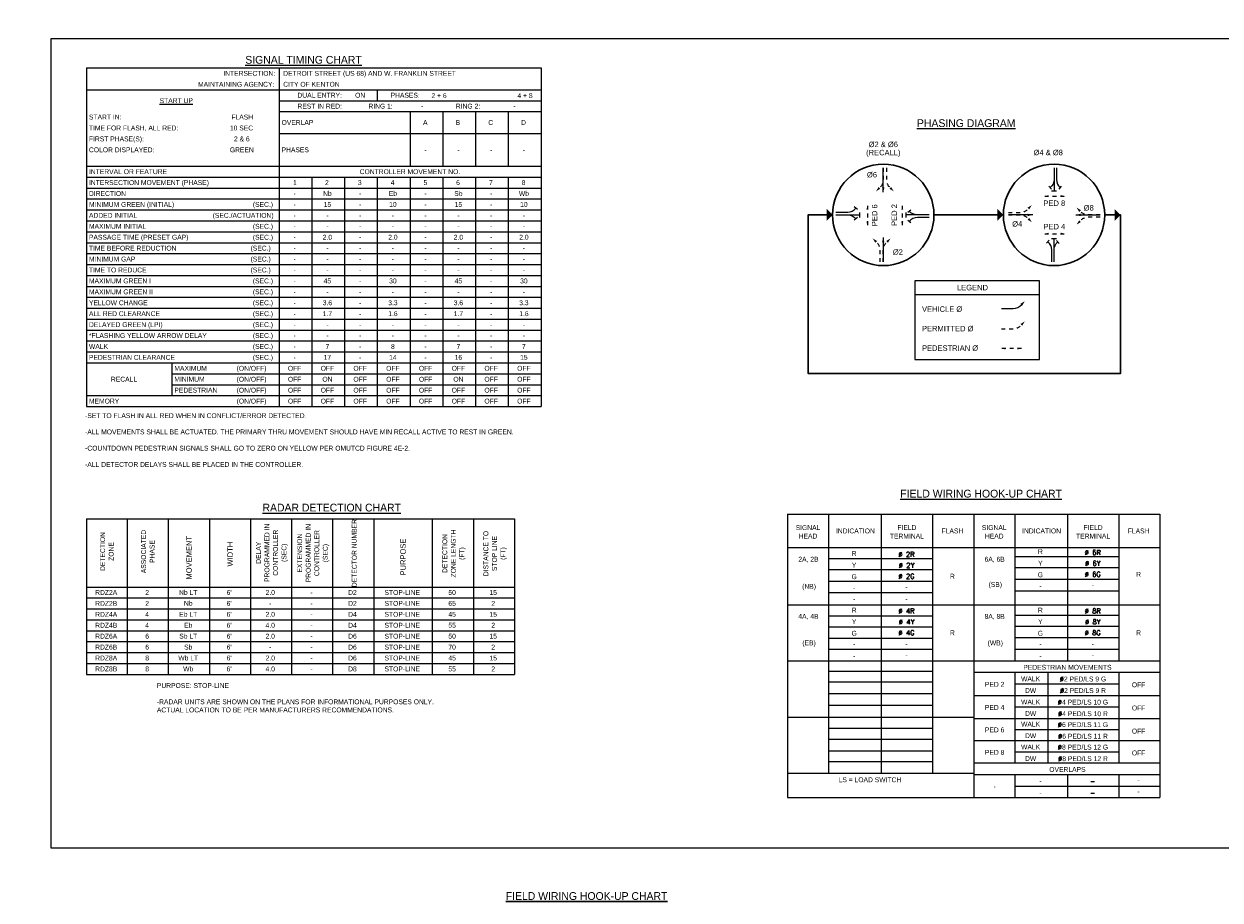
# Model space of a CAD drawing. Header units: feet. Extents: x -492 to 323056, y -284 to 581286.
# Tile 23 of 33: x 95 to 126, y -139 to -117. Entities that reach past the tile are written whole.
import ezdxf
from ezdxf.enums import TextEntityAlignment as Align

# ---------------------------------------------------------------- set-up
doc = ezdxf.new("R2010")
doc.units = ezdxf.units.FT
doc.header["$MEASUREMENT"] = 0
for name, pattern in [('DGN Style 1', [0.063228, 0.000105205, -0.063123]), ('DGN Style 2', [0.017105, 0.010263, -0.006842]), ('F', [0.15, 0.1, -0.05])]:
    doc.linetypes.add(name, pattern=pattern)
doc.layers.add('COLUMNS', color=6, linetype='Continuous', plot=False)
for name, color, linetype in [('SH_Data', 7, 'Continuous'), ('SH_Text', 9, 'Continuous'), ('TEXT-DED', 10, 'Continuous')]:
    doc.layers.add(name, color=color, linetype=linetype)
doc.styles.add('Font 31 Normal (0.14)', font='ISO_FONTRIGHT.shx', dxfattribs={"height": 0.2})
doc.styles.add('Slanted Normal (0.14) Font 31', font='ISO_FONTRIGHT.shx', dxfattribs={"height": 0.14})
doc.styles.add('Slanted-Normal', font='font31.shx', dxfattribs={"height": 0.14})
doc.styles.get("Standard").update_dxf_attribs({"font": 'font31.shx'})
doc.dimstyles.get("Standard").update_dxf_attribs({"dimtxt": 0.18, "dimasz": 0.18, "dimexe": 0.18, "dimexo": 0.0625, "dimgap": 0.09, "dimtad": 0, "dimtih": 1, "dimtoh": 1, "dimdec": 4, "dimzin": 0, "dimdsep": 46, "dimtxsty": 'Standard', "dimcen": 0.09, "dimadec": 0, "dimazin": 0, "dimtfac": 1, "dimtdec": 4, "dimtofl": 0, "dimtmove": 0, "dimatfit": 3, "dimfxl": 1, "dimtolj": 1, "dimtzin": 0, "dimarcsym": 0})

# ---------------------------------------------------------------- blocks, each defined once
blk = doc.blocks.new('*D1096')
at = {"layer": 'TEXT-DED', "color": 0, "lineweight": -2, "transparency": 16777216}
blk.add_arc((88.583, -118.52), 0.636, 191.2725, 258.7275, dxfattribs=at)
at = {"layer": 'TEXT-DED', "color": 0, "transparency": 16777216}
for points in [[(87.938, -118.647), (87.979, -118.643), (87.946, -118.52)], [(88.46, -119.124), (88.456, -119.165), (88.583, -119.157)]]:
    blk.add_solid(points, dxfattribs=at)
blk = doc.blocks.new('TERMF_5')
at = {"layer": 'SH_Data', "color": 1, "linetype": 'Continuous', "lineweight": 13}
blk.add_solid([(-0.156, 0.039), (0, 0), (-0.156, -0.039)], dxfattribs=at)
blk = doc.blocks.new('TERMF_6')
at = {"layer": 'SH_Data', "color": 1, "linetype": 'Continuous', "lineweight": 13}
blk.add_solid([(-0.156, 0.039), (0, 0), (-0.156, -0.039)], dxfattribs=at)
blk = doc.blocks.new('*U1073')
at = {"layer": 'SH_Data', "color": 2, "linetype": 'DGN Style 2', "lineweight": 13}
blk.add_line((0.375, 0), (-0.375, 0), dxfattribs=at)
at = {"layer": 'SH_Data', "color": 1, "linetype": 'Continuous', "lineweight": 13, "extrusion": (0, 0, -1), "xscale": 0.9754271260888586, "yscale": 0.9754271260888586, "zscale": 0.9754271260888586, "rotation": 9.12631102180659e-12}
blk.add_blockref('TERMF_6', (0.375, 0), dxfattribs=at)
at = {"layer": 'SH_Data', "color": 1, "linetype": 'Continuous', "lineweight": 13, "xscale": 0.9754271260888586, "yscale": 0.9754271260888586, "zscale": 0.9754271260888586, "rotation": 9.12631102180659e-12}
blk.add_blockref('TERMF_5', (0.375, 0), dxfattribs=at)
blk = doc.blocks.new('PED')
at = {"layer": 'SH_Data', "color": 2, "linetype": 'DGN Style 2', "lineweight": 13}
blk.add_blockref('*U1073', (0, 0), dxfattribs=at)
blk = doc.blocks.new('TERMF_2')
at = {"layer": 'SH_Data', "color": 1, "linetype": 'Continuous', "lineweight": 13}
blk.add_solid([(-0.156, 0.039), (0, 0), (-0.156, -0.039)], dxfattribs=at)
blk = doc.blocks.new('*U1068')
at = {"layer": 'SH_Data', "color": 2, "linetype": 'Continuous', "lineweight": 13}
blk.add_line((0.32, 0), (-0.32, 0), dxfattribs=at)
at = {"layer": 'SH_Data', "color": 1, "linetype": 'Continuous', "lineweight": 13, "xscale": 0.8222464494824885, "yscale": 0.8222464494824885, "zscale": 0.8222464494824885, "rotation": 9.126311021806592e-12}
blk.add_blockref('TERMF_2', (0.32, 0), dxfattribs=at)
blk = doc.blocks.new('*U1066')
at = {"layer": 'SH_Data', "color": 2, "linetype": 'Continuous', "lineweight": 13}
blk.add_line((0.001, 0.283), (0.067, 0.201), dxfattribs=at)
at = {"layer": 'SH_Data', "color": 2, "linetype": 'Continuous', "lineweight": 13, "flags": 128}
blk.add_lwpolyline([(-0.067, -0.283), (-0.067, 0.03, -0.227198), (0.034, 0.242)], format="xyb", dxfattribs=at)
blk = doc.blocks.new('STHRU')
at = {"layer": 'SH_Data', "color": 2, "linetype": 'Continuous', "lineweight": 13}
for p, q in [((0, 0), (0.731, 0)), ((0.731, -0.077), (0.731, 0.077))]:
    blk.add_line(p, q, dxfattribs=at)
blk = doc.blocks.new('TERMF')
at = {"layer": 'SH_Data', "color": 1, "linetype": 'Continuous', "lineweight": 13, "extrusion": (0, 0, -1)}
blk.add_solid([(0.156, 0.039), (0, 0), (0.156, -0.039)], dxfattribs=at)
blk = doc.blocks.new('*U1064')
at = {"layer": 'SH_Data', "color": 2, "linetype": 'Continuous', "lineweight": 13, "extrusion": (0, 0, -1), "flags": 128}
blk.add_lwpolyline([(-0.096, 0.308), (-0.096, -0.005, 0.227198), (0.006, -0.217)], format="xyb", dxfattribs=at)
at = {"layer": 'SH_Data', "color": 1, "linetype": 'Continuous', "lineweight": 13, "extrusion": (0, 0, -1), "xscale": 0.8222475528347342, "yscale": 0.8222475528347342, "zscale": 0.8222475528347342, "rotation": 314.9229827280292}
blk.add_blockref('TERMF', (0.096, -0.308), dxfattribs=at)
blk = doc.blocks.new('TERMF_4')
at = {"layer": 'SH_Data', "color": 1, "linetype": 'Continuous', "lineweight": 13, "extrusion": (0, 0, -1)}
blk.add_solid([(0.156, 0.039), (0, 0), (0.156, -0.039)], dxfattribs=at)
blk = doc.blocks.new('PERMISSIVE ARROW')
at = {"layer": 'SH_Data', "color": 2, "linetype": 'F', "lineweight": 13, "flags": 128}
blk.add_lwpolyline([(0, 0), (0.306, 0, 0.227198), (0.512, 0.099)], format="xyb", dxfattribs=at)
at = {"layer": 'SH_Data', "color": 1, "linetype": 'Continuous', "lineweight": 13, "xscale": 0.8014446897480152, "yscale": 0.8014446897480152, "zscale": 0.8014446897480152, "rotation": 44.92298272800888}
blk.add_blockref('TERMF_4', (0.601, 0.187), dxfattribs=at)

msp = doc.modelspace()

# ---------------------------------------------------------------- linework, layer by layer
at = {"layer": 'COLUMNS', "color": 3}
msp.add_lwpolyline([(95.53658, -138.06895), (95.53658, -117.31895), (125.91158, -117.31895), (125.91158, -138.06895)], close=True, dxfattribs=at)
at = {"layer": 'SH_Data', "color": 3}
for p, q in [((96.43837, -118.06899), (108.09956, -118.06899)), ((96.43837, -118.06899), (96.43837, -126.74899)), ((101.37955, -118.06899), (101.37955, -126.74899)), ((108.09956, -118.06899), (108.09956, -126.74899)), ((96.43837, -118.62899), (108.09956, -118.62899)), ((103.89955, -118.62899), (103.89955, -118.90899)), ((101.37955, -118.90899), (108.09956, -118.90899)), ((101.37955, -119.18899), (108.09956, -119.18899)), ((104.73955, -119.18899), (104.73955, -120.58899)), ((105.57955, -119.18899), (105.57955, -120.58899)), ((106.41956, -119.18899), (106.41956, -120.58899)), ((107.25956, -119.18899), (107.25956, -120.58899)), ((101.37955, -119.74899), (108.09956, -119.74899)), ((96.43837, -120.58899), (108.09956, -120.58899)), ((96.43837, -120.86899), (108.09956, -120.86899)), ((96.43837, -126.74899), (108.09956, -126.74899)), ((96.43837, -129.62925), (107.41956, -129.62925)), ((96.43837, -129.62925), (96.43837, -133.61514)), ((97.48837, -129.62925), (97.48837, -133.61514)), ((98.53837, -129.62925), (98.53837, -133.61514)), ((99.59249, -129.62925), (99.59249, -133.61514)), ((100.64661, -129.62925), (100.64661, -133.61514)), ((101.70073, -129.62925), (101.70073, -133.61514)), ((102.75485, -129.62925), (102.75485, -133.61514)), ((103.80896, -129.62925), (103.80896, -133.61514)), ((105.31132, -129.62925), (105.31132, -133.61514)), ((106.36544, -129.62925), (106.36544, -133.61514)), ((107.41956, -129.62925), (107.41956, -133.61514)), ((114.42105, -129.5096), (119.19752, -129.5096)), ((119.19752, -129.5096), (119.19752, -136.77313)), ((119.19752, -129.5096), (123.974, -129.5096)), ((123.974, -129.5096), (123.974, -136.77313)), ((114.42105, -130.36607), (119.19752, -130.36607)), ((119.19752, -130.36607), (123.974, -130.36607)), ((96.43837, -131.37514), (107.41956, -131.37514)), ((114.42105, -131.83195), (119.19752, -131.83195)), ((119.19752, -131.83195), (123.974, -131.83195)), ((114.42105, -133.26489), (119.19752, -133.26489)), ((119.19752, -133.26489), (123.974, -133.26489)), ((96.43837, -133.61514), (107.41956, -133.61514)), ((119.19752, -133.56136), (123.974, -133.56136)), ((119.19752, -134.1543), (123.974, -134.1543)), ((114.42105, -134.71431), (119.19752, -134.71431)), ((119.19752, -134.74725), (123.974, -134.74725)), ((119.19752, -135.30725), (123.974, -135.30725)), ((119.19752, -135.88372), (123.974, -135.88372)), ((119.19752, -135.88372), (123.974, -135.88372)), ((119.19752, -136.18019), (123.974, -136.18019)), ((114.42105, -136.77313), (123.974, -136.77313))]:
    msp.add_line(p, q, dxfattribs=at)
at = {"layer": 'SH_Data', "color": 9, "linetype": 'Continuous', "lineweight": 30}
msp.add_line((119.9592, -121.83698), (118.17908, -121.83698), dxfattribs=at)
at = {"layer": 'SH_Data'}
msp.add_line((117.6877, -123.87489), (120.88965, -123.87489), dxfattribs=at)
at = {"layer": 'SH_Data', "color": 9, "lineweight": 30, "flags": 128}
msp.add_lwpolyline([(122.5584, -121.83705), (122.96452, -121.83705), (122.96452, -125.8983), (114.95142, -125.8983), (114.95142, -121.83688), (115.57988, -121.83698)], dxfattribs=at)
at = {"layer": 'SH_Data', "flags": 128}
msp.add_lwpolyline([(120.88965, -123.52489), (117.6877, -123.52489), (117.6877, -125.54549), (120.88965, -125.54549), (120.88965, -123.52489)], close=True, dxfattribs=at)
at = {"layer": 'SH_Data', "color": 254, "linetype": 'Continuous', "lineweight": 30}
for centre in [(116.87948, -121.83698), (121.2588, -121.83698)]:
    msp.add_circle(centre, 1.2996, dxfattribs=at)
at = {"layer": 'SH_Data', "extrusion": (0, 0, -1)}
for points in [[(-115.57988, -121.83698), (-115.42838, -121.68535), (-115.42825, -121.98848)], [(-119.9592, -121.83698), (-119.80769, -121.68535), (-119.80757, -121.98848)], [(-122.96452, -121.83705), (-122.81302, -121.68542), (-122.81289, -121.98855)]]:
    msp.add_solid(points, dxfattribs=at)
at = {"layer": 'TEXT-DED'}
for p, q in [((102.21955, -120.86899), (102.21955, -126.74899)), ((103.05955, -120.86899), (103.05955, -126.74899)), ((103.89955, -120.86899), (103.89955, -126.74899)), ((104.73955, -120.86899), (104.73955, -126.74899)), ((105.57955, -120.86899), (105.57955, -126.74899)), ((106.41956, -120.86899), (106.41956, -126.74899)), ((107.25956, -120.86899), (107.25956, -126.74899)), ((96.43837, -121.14899), (108.09956, -121.14899)), ((96.43837, -121.42899), (108.09956, -121.42899)), ((96.43837, -121.70899), (108.09956, -121.70899)), ((96.43837, -121.98899), (108.09956, -121.98899)), ((96.43837, -122.26899), (108.09956, -122.26899)), ((96.43837, -122.54899), (108.09956, -122.54899)), ((96.43837, -122.82899), (108.09956, -122.82899)), ((96.43837, -123.10899), (108.09956, -123.10899)), ((96.43837, -123.38899), (108.09956, -123.38899)), ((96.43837, -123.66899), (108.09956, -123.66899)), ((96.43837, -123.94899), (108.09956, -123.94899)), ((96.43837, -124.22899), (108.09956, -124.22899)), ((96.43837, -124.50899), (108.09956, -124.50899)), ((96.43837, -124.78899), (108.09956, -124.78899)), ((96.43837, -125.06899), (108.09956, -125.06899)), ((96.43837, -125.34899), (108.09956, -125.34899)), ((96.43837, -125.62899), (108.09956, -125.62899)), ((98.62896, -125.62899), (98.62896, -126.46899)), ((98.62896, -125.90899), (108.09956, -125.90899)), ((98.62896, -126.18899), (108.09956, -126.18899)), ((96.43837, -126.46899), (108.09956, -126.46899)), ((115.47517, -129.5096), (115.47517, -136.14725)), ((116.82576, -129.5096), (116.82576, -136.14725)), ((118.1434, -129.5096), (118.1434, -136.14725)), ((120.25164, -129.5096), (120.25164, -133.26489)), ((121.60223, -129.5096), (121.60223, -133.26489)), ((122.91988, -129.5096), (122.91988, -133.26489)), ((115.47517, -130.64607), (118.1434, -130.64607)), ((120.25164, -130.59666), (122.91988, -130.59666)), ((115.47517, -130.92607), (118.1434, -130.92607)), ((120.25164, -130.87666), (122.91988, -130.87666)), ((115.47517, -131.22254), (118.1434, -131.22254)), ((120.25164, -131.17313), (122.91988, -131.17313)), ((115.47517, -131.51901), (118.1434, -131.51901)), ((120.25164, -131.4696), (122.91988, -131.4696)), ((96.43837, -131.65514), (107.41956, -131.65514)), ((96.43837, -131.93514), (107.41956, -131.93514)), ((96.43837, -132.21514), (107.41956, -132.21514)), ((115.47517, -132.11195), (118.1434, -132.11195)), ((120.25164, -132.09548), (122.91988, -132.09548)), ((96.43837, -132.49514), (107.41956, -132.49514)), ((115.47517, -132.39195), (118.1434, -132.39195)), ((120.25164, -132.37548), (122.91988, -132.37548)), ((96.43837, -132.77514), (107.41956, -132.77514)), ((115.47517, -132.68842), (118.1434, -132.68842)), ((120.25164, -132.67195), (122.91988, -132.67195)), ((96.43837, -133.05514), (107.41956, -133.05514)), ((115.47517, -132.96842), (118.1434, -132.96842)), ((120.25164, -132.96842), (122.91988, -132.96842)), ((96.43837, -133.33514), (107.41956, -133.33514)), ((115.47517, -133.52842), (118.1434, -133.52842)), ((120.25164, -133.56136), (120.25164, -135.88372)), ((121.10223, -133.56136), (121.10223, -135.88372)), ((122.91988, -133.56136), (122.91988, -135.90019)), ((115.47517, -133.80842), (118.1434, -133.80842)), ((120.25164, -133.85783), (122.91988, -133.85783)), ((115.47517, -134.10489), (118.1434, -134.10489)), ((115.47517, -134.40136), (118.1434, -134.40136)), ((120.25164, -134.45078), (122.91988, -134.45078)), ((115.47517, -134.99431), (118.1434, -134.99431)), ((115.47517, -135.27431), (118.1434, -135.27431)), ((120.25164, -135.02725), (122.91988, -135.02725)), ((115.47517, -135.57078), (118.1434, -135.57078)), ((120.25164, -135.60372), (122.91988, -135.60372)), ((115.47517, -135.85078), (118.1434, -135.85078)), ((114.42105, -136.14725), (119.19752, -136.14725)), ((120.25164, -136.18019), (120.25164, -136.77313)), ((121.60223, -136.18019), (121.60223, -136.77313)), ((122.91988, -136.18019), (122.91988, -136.77313)), ((120.25164, -136.47666), (123.974, -136.47666))]:
    msp.add_line(p, q, dxfattribs=at)
at = {"layer": 'TEXT-DED', "color": 3}
msp.add_line((114.42105, -129.5096), (114.42105, -136.77313), dxfattribs=at)

# ---------------------------------------------------------------- block references
at = {"layer": 'SH_Data', "color": 2, "lineweight": 13, "xscale": -1}
for p, rotation in [((116.87948, -120.63179), 90), ((120.08808, -121.83698), 180), ((116.87698, -123.04218), 270)]:
    msp.add_blockref('PERMISSIVE ARROW', p, dxfattribs=dict(at, rotation=rotation))
at = {"layer": 'SH_Data', "color": 1, "linetype": 'Continuous', "lineweight": 13, "xscale": 0.9747, "yscale": 0.9747, "zscale": 0.9747}
for p, rotation in [((116.87944, -120.94324), 269.9999999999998), ((116.87701, -122.73072), 89.9999999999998)]:
    msp.add_blockref('*U1068', p, dxfattribs=dict(at, rotation=rotation))
at = {"layer": 'SH_Data', "color": 2, "lineweight": 13}
for p, rotation in [((116.95916, -120.63179), 270), ((122.43812, -121.89911), 180), ((116.7973, -123.04218), 90)]:
    msp.add_blockref('PERMISSIVE ARROW', p, dxfattribs=dict(at, rotation=rotation))
at = {"layer": 'SH_Data', "color": 2, "linetype": 'Continuous', "lineweight": 13}
for name, p, xscale, yscale, zscale, rotation in [('*U1066', (121.19329, -120.90228), 0.9747, 0.9747, 0.9747, 180.0000000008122), ('STHRU', (118.0588, -121.83698), 0.8216335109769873, 0.8216335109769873, 0.8216335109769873, 180), ('*U1066', (115.93956, -121.90248), 0.9747, 0.9747, 0.9747, 270.0000000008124), ('*U1066', (121.32436, -122.76627), 0.9747000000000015, 0.9747000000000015, 0.9747000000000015, 359.9870676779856)]:
    msp.add_blockref(name, p, dxfattribs=dict(at, xscale=xscale, yscale=yscale, zscale=zscale, rotation=rotation))
at = {"layer": 'SH_Data', "color": 2, "linetype": 'Continuous', "lineweight": 13, "extrusion": (0, 0, -1)}
for name, p, xscale, yscale, zscale, rotation in [('STHRU', (-121.2588, -120.62635), 0.8216335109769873, 0.8216335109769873, 0.8216335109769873, 270.0000000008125), ('*U1066', (-121.38617, -120.90228), 0.9747, 0.9747, 0.9747, 180.0000000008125), ('*U1066', (-115.93942, -121.69797), 0.9747, 0.9747, 0.9747, 90.00000000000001), ('STHRU', (-115.66885, -121.83698), 0.8216335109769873, 0.8216335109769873, 0.8216335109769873, 180.0000000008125), ('*U1066', (-117.78288, -121.77148), -0.9747, 0.9747, 0.9747, 270), ('*U1066', (-117.78288, -121.96987), 0.9747, 0.9747, 0.9747, 270), ('*U1066', (-121.1346, -122.76106), 0.9747000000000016, 0.9747000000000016, 0.9747000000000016, 359.9870676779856), ('STHRU', (-121.2588, -123.04218), 0.8216335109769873, 0.8216335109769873, 0.8216335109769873, 90.00000000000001), ('*U1064', (-120.20871, -124.14395), 0.9747000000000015, 0.9747000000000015, 0.9747000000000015, 269.9870676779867)]:
    msp.add_blockref(name, p, dxfattribs=dict(at, xscale=xscale, yscale=yscale, zscale=zscale, rotation=rotation))
at = {"layer": 'SH_Data', "color": 2, "linetype": 'DGN Style 2', "lineweight": 13, "xscale": 0.6846945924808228, "yscale": 0.6846945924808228, "zscale": 0.6846945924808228}
for p, rotation in [((121.27799, -121.35514), 180), ((116.47223, -121.85791), 89.99999999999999), ((117.36688, -121.85791), 89.99999999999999), ((121.27799, -122.31883), 180)]:
    msp.add_blockref('PED', p, dxfattribs=dict(at, rotation=rotation))
at = {"layer": 'SH_Data', "color": 2, "lineweight": 13}
for p in [(120.08808, -121.77176), (119.90841, -124.75445)]:
    msp.add_blockref('PERMISSIVE ARROW', p, dxfattribs=at)
at = {"layer": 'SH_Data', "color": 1, "linetype": 'Continuous', "lineweight": 13, "xscale": 0.9747, "yscale": 0.9747, "zscale": 0.9747}
msp.add_blockref('*U1068', (120.39954, -121.83702), dxfattribs=at)
at = {"layer": 'SH_Data', "color": 1, "linetype": 'Continuous', "lineweight": 13, "extrusion": (0, 0, -1), "xscale": 0.9747, "yscale": 0.9747, "zscale": 0.9747}
msp.add_blockref('*U1068', (-122.12666, -121.83702), dxfattribs=at)
at = {"layer": 'SH_Data', "color": 2, "lineweight": 13, "xscale": -1}
msp.add_blockref('PERMISSIVE ARROW', (122.43812, -121.83698), dxfattribs=at)
at = {"layer": 'SH_Data', "color": 2, "linetype": 'DGN Style 2', "lineweight": 13, "xscale": 0.6846945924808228, "yscale": 0.6846945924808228, "zscale": 0.6846945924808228}
msp.add_blockref('PED', (120.16506, -125.26031), dxfattribs=at)

# ---------------------------------------------------------------- texts
at = {"layer": 'SH_Text', "linetype": 'Continuous', "lineweight": 13, "style": 'Slanted Normal (0.14) Font 31'}
msp.add_text('Ø4 & Ø8', height=0.14, dxfattribs=at).set_placement((121.10937, -120.23738), align=Align.MIDDLE_CENTER)
for s, p in [('Ø6', (116.46037, -120.7368)), ('Ø8', (122.01989, -121.58534)), ('Ø4', (120.18586, -121.99653)), ('Ø2', (117.12413, -122.71854))]:
    msp.add_text(s, height=0.14, dxfattribs=at).set_placement(p, align=Align.TOP_LEFT)
at = {"layer": 'SH_Text', "linetype": 'DGN Style 1', "lineweight": 13, "style": 'Slanted Normal (0.14) Font 31'}
for s, p in [('PED 8', (120.9872, -121.46711)), ('PED 4', (120.9872, -122.06686))]:
    msp.add_text(s, height=0.14, dxfattribs=at).set_placement(p, align=Align.TOP_LEFT)
for s, p in [('PED 6', (116.65695, -121.84612)), ('PED 2', (117.1603, -121.83987))]:
    msp.add_text(s, height=0.14, rotation=90, dxfattribs=at).set_placement(p, align=Align.MIDDLE_CENTER)
at = {"layer": 'SH_Text', "lineweight": 30}
for s, height, style, p in [('LEGEND', 0.14, 'Font 31 Normal (0.14)', (119.16713, -123.69989)), ('%%UFIELD WIRING HOOK-UP CHART', 0.2, 'Slanted Normal (0.14) Font 31', (109.26871, -139.29607))]:
    msp.add_text(s, height=height, dxfattribs=dict(at, style=style)).set_placement(p, align=Align.MIDDLE_CENTER)
at = {"layer": 'SH_Text', "style": 'Font 31 Normal (0.14)'}
for s, p in [('VEHICLE Ø', (117.8722, -124.18145)), ('PERMITTED Ø', (117.8722, -124.68145)), ('PEDESTRIAN Ø', (117.8722, -125.18145))]:
    msp.add_text(s, height=0.14, dxfattribs=at).set_placement(p, align=Align.TOP_LEFT)
at = {"layer": 'SH_Text', "linetype": 'Continuous', "lineweight": 13, "insert": (116.87948, -120.15572), "char_height": 0.14, "attachment_point": 5, "line_spacing_factor": 0.9, "style": 'Slanted Normal (0.14) Font 31'}
msp.add_mtext('Ø2 & Ø6\\P(RECALL)', dxfattribs=at)
at = {"layer": 'TEXT-DED', "style": 'Slanted-Normal'}
for s, p in [('%%USIGNAL TIMING CHART', (100.51468, -117.76207)), ('%%UPHASING DIAGRAM', (117.74331, -119.38508)), ('%%URADAR DETECTION CHART', (100.9559, -129.23925))]:
    msp.add_text(s, height=0.2, dxfattribs=at).set_placement(p, align=Align.TOP_LEFT)
for s, p in [('MAINTAINING AGENCY:', (101.2592, -118.48899)), ('INTERSECTION:', (101.28214, -118.20899)), ('DUAL ENTRY: ', (103.04136, -118.76899)), ('REST IN RED: ', (103.04144, -119.04899)), ('(SEC.)', (101.22586, -121.56899)), ('(SEC./ACTUATION)', (101.24056, -121.84899)), ('(SEC.)', (101.22586, -122.12899)), ('(SEC.)', (101.22586, -122.40899)), ('(SEC.)', (101.16764, -122.68899)), ('(SEC.)', (101.16764, -122.96899)), ('(SEC.)', (101.16764, -123.24899)), ('(SEC.)', (101.22586, -123.52899)), ('(SEC.)', (101.22586, -123.80899)), ('(SEC.)', (101.22586, -124.08899)), ('(SEC.)', (101.22586, -124.36899)), ('(SEC.)', (101.22586, -124.64899)), ('(SEC.)', (101.22586, -124.92899)), ('(SEC.)', (101.22586, -125.20899)), ('(SEC.)', (101.22586, -125.48899)), ('(ON/OFF)', (101.05871, -125.76899)), ('(ON/OFF)', (101.05871, -126.04899)), ('(ON/OFF)', (101.05871, -126.32899)), ('(ON/OFF)', (101.05871, -126.60899))]:
    msp.add_text(s, height=0.125, dxfattribs=at).set_placement(p, align=Align.MIDDLE_RIGHT)
for s, p in [('CITY OF KENTON', (101.48607, -118.48899)), ('DETROIT STREET (US 68) AND W. FRANKLIN STREET', (101.48607, -118.20899)), ('RING 1:', (103.67294, -119.04899)), ('RING 2:', (105.91496, -119.04899)), ('START IN: ', (96.50425, -119.32899)), ('TIME FOR FLASH, ALL RED:   ', (96.50425, -119.60899)), ('OVERLAP', (101.44543, -119.46899)), ('FIRST PHASE(S):', (96.50425, -119.88899)), ('COLOR DISPLAYED:', (96.50425, -120.16899)), ('PHASES', (101.44543, -120.16899)), ('INTERVAL OR FEATURE', (96.50425, -120.72899)), ('INTERSECTION MOVEMENT (PHASE)', (96.50425, -121.00899)), ('DIRECTION', (96.50425, -121.28899)), ('MINIMUM GREEN (INITIAL) ', (96.50425, -121.56899)), ('ADDED INITIAL', (96.50425, -121.84899)), ('MAXIMUM INITIAL', (96.50425, -122.12899)), ('PASSAGE TIME (PRESET GAP)', (96.50425, -122.40899)), ('TIME BEFORE REDUCTION', (96.50425, -122.68899)), ('MINIMUM GAP', (96.50425, -122.96899)), ('TIME TO REDUCE', (96.50425, -123.24899)), ('MAXIMUM GREEN I', (96.50425, -123.52899)), ('MAXIMUM GREEN II', (96.50425, -123.80899)), ('YELLOW CHANGE', (96.50425, -124.08899)), ('ALL RED CLEARANCE', (96.50425, -124.36899)), ('*FLASHING YELLOW ARROW DELAY', (96.50425, -124.92899)), ('DELAYED GREEN (LPI)', (96.50425, -124.64899)), ('WALK', (96.50425, -125.20899)), ('PEDESTRIAN CLEARANCE', (96.50425, -125.48899)), ('MAXIMUM', (98.69484, -125.76899)), ('MINIMUM', (98.69484, -126.04899)), ('PEDESTRIAN', (98.69484, -126.32899)), ('MEMORY    ', (96.50425, -126.60899))]:
    msp.add_text(s, height=0.125, dxfattribs=at).set_placement(p, align=Align.MIDDLE_LEFT)
for s, height, p in [('ON', 0.125, (103.46071, -118.76899)), ('PHASES:', 0.125, (104.61593, -118.76899)), ('2 + 6', 0.125, (105.48454, -118.77958)), ('4 + 8', 0.125, (107.68973, -118.77958)), ('%%uSTART UP%%U', 0.125, (98.74423, -118.90899)), ('FLASH', 0.125, (100.43646, -119.32899)), ('-', 0.125, (105.05216, -119.04899)), ('-', 0.125, (107.41698, -119.04899)), ('10 SEC', 0.125, (100.41706, -119.60899)), ('A', 0.125, (105.13143, -119.46899)), ('B', 0.125, (105.96802, -119.46899)), ('C', 0.125, (106.8101, -119.46899)), ('D', 0.125, (107.6501, -119.46899)), ('2 & 6', 0.125, (100.42506, -119.88899)), ('GREEN', 0.125, (100.42506, -120.16899)), ('-', 0.125, (105.14071, -120.16899)), ('-', 0.125, (105.98071, -120.16899)), ('-', 0.125, (106.82071, -120.16899)), ('-', 0.125, (107.66071, -120.16899)), ('CONTROLLER MOVEMENT NO.', 0.125, (104.73791, -120.72899)), ('1', 0.125, (101.78792, -121.00899)), ('2', 0.125, (102.60823, -121.00899)), ('3', 0.125, (103.45037, -121.00899)), ('4', 0.125, (104.29271, -121.00899)), ('5', 0.125, (105.13479, -121.00899)), ('6', 0.125, (105.97017, -121.00899)), ('7', 0.125, (106.81523, -121.00899)), ('8', 0.125, (107.65334, -121.00899)), ('-', 0.125, (101.78071, -121.28899)), ('Nb', 0.125, (102.62071, -121.28899)), ('-', 0.125, (103.46071, -121.28899)), ('Eb', 0.125, (104.30071, -121.28899)), ('-', 0.125, (105.14071, -121.28899)), ('Sb', 0.125, (105.98071, -121.28899)), ('-', 0.125, (106.82071, -121.28899)), ('Wb', 0.125, (107.66071, -121.28899)), ('-', 0.125, (101.78071, -121.56899)), ('15', 0.125, (102.62071, -121.56899)), ('-', 0.125, (103.46071, -121.56899)), ('10', 0.125, (104.30071, -121.56899)), ('-', 0.125, (105.14071, -121.56899)), ('15', 0.125, (105.98071, -121.56899)), ('-', 0.125, (106.82071, -121.56899)), ('10', 0.125, (107.66071, -121.56899)), ('-', 0.125, (101.78071, -121.84899)), ('-', 0.125, (102.62071, -121.84899)), ('-', 0.125, (103.46071, -121.84899)), ('-', 0.125, (104.30071, -121.84899)), ('-', 0.125, (105.14071, -121.84899)), ('-', 0.125, (105.98071, -121.84899)), ('-', 0.125, (106.82071, -121.84899)), ('-', 0.125, (107.66071, -121.84899)), ('-', 0.125, (101.78071, -122.12899)), ('-', 0.125, (101.78071, -122.40899)), ('2.0', 0.125, (102.62071, -122.40899)), ('-', 0.125, (102.62071, -122.12899)), ('-', 0.125, (103.46071, -122.12899)), ('-', 0.125, (103.46071, -122.40899)), ('2.0', 0.125, (104.30071, -122.40899)), ('-', 0.125, (104.30071, -122.12899)), ('-', 0.125, (105.14071, -122.12899)), ('-', 0.125, (105.14071, -122.40899)), ('2.0', 0.125, (105.98071, -122.40899)), ('-', 0.125, (105.98071, -122.12899)), ('-', 0.125, (106.82071, -122.12899)), ('-', 0.125, (106.82071, -122.40899)), ('2.0', 0.125, (107.66071, -122.40899)), ('-', 0.125, (107.66071, -122.12899)), ('-', 0.125, (101.78071, -122.68899)), ('-', 0.125, (102.62071, -122.68899)), ('-', 0.125, (103.46071, -122.68899)), ('-', 0.125, (104.30071, -122.68899)), ('-', 0.125, (105.14071, -122.68899)), ('-', 0.125, (105.98071, -122.68899)), ('-', 0.125, (106.82071, -122.68899)), ('-', 0.125, (107.66071, -122.68899)), ('-', 0.125, (101.78071, -122.96899)), ('-', 0.125, (102.62071, -122.96899)), ('-', 0.125, (103.46071, -122.96899)), ('-', 0.125, (104.30071, -122.96899)), ('-', 0.125, (105.14071, -122.96899)), ('-', 0.125, (105.98071, -122.96899)), ('-', 0.125, (106.82071, -122.96899)), ('-', 0.125, (107.66071, -122.96899)), ('-', 0.125, (101.78071, -123.24899)), ('-', 0.125, (102.62071, -123.24899)), ('-', 0.125, (103.46071, -123.24899)), ('-', 0.125, (104.30071, -123.24899)), ('-', 0.125, (105.14071, -123.24899)), ('-', 0.125, (105.98071, -123.24899)), ('-', 0.125, (106.82071, -123.24899)), ('-', 0.125, (107.66071, -123.24899)), ('-', 0.125, (101.78071, -123.52899)), ('45', 0.125, (102.62071, -123.52899)), ('-', 0.125, (103.46071, -123.52899)), ('30', 0.125, (104.30071, -123.52899)), ('-', 0.125, (105.14071, -123.52899)), ('45', 0.125, (105.98071, -123.52899)), ('-', 0.125, (106.82071, -123.52899)), ('30', 0.125, (107.66071, -123.52899)), ('-', 0.125, (101.78071, -123.80899)), ('-', 0.125, (102.62071, -123.80899)), ('-', 0.125, (103.46071, -123.80899)), ('-', 0.125, (104.30071, -123.80899)), ('-', 0.125, (105.14071, -123.80899)), ('-', 0.125, (105.98071, -123.80899)), ('-', 0.125, (106.82071, -123.80899)), ('-', 0.125, (107.66071, -123.80899)), ('-', 0.125, (101.78071, -124.08899)), ('3.6', 0.125, (102.62071, -124.08899)), ('-', 0.125, (103.46071, -124.08899)), ('3.3', 0.125, (104.30071, -124.08899)), ('-', 0.125, (105.14071, -124.08899)), ('3.6', 0.125, (105.98071, -124.08899)), ('-', 0.125, (106.82071, -124.08899)), ('3.3', 0.125, (107.66071, -124.08899)), ('-', 0.125, (101.78071, -124.36899)), ('1.7', 0.125, (102.62071, -124.36899)), ('-', 0.125, (103.46071, -124.36899)), ('1.6', 0.125, (104.30071, -124.36899)), ('-', 0.125, (105.14071, -124.36899)), ('1.7', 0.125, (105.98071, -124.36899)), ('-', 0.125, (106.82071, -124.36899)), ('1.6', 0.125, (107.66071, -124.36899)), ('-', 0.125, (101.78071, -124.64899)), ('-', 0.125, (102.62071, -124.64899)), ('-', 0.125, (103.46071, -124.64899)), ('-', 0.125, (104.30071, -124.64899)), ('-', 0.125, (105.14071, -124.64899)), ('-', 0.125, (105.98071, -124.64899)), ('-', 0.125, (106.82071, -124.64899)), ('-', 0.125, (107.66071, -124.64899)), ('-', 0.125, (101.78071, -124.92899)), ('7', 0.125, (102.62071, -125.20899)), ('-', 0.125, (102.62071, -124.92899)), ('-', 0.125, (103.46071, -124.92899)), ('8', 0.125, (104.30071, -125.20899)), ('-', 0.125, (104.30071, -124.92899)), ('-', 0.125, (105.14071, -124.92899)), ('7', 0.125, (105.98071, -125.20899)), ('-', 0.125, (105.98071, -124.92899)), ('-', 0.125, (106.82071, -124.92899)), ('7', 0.125, (107.66071, -125.20899)), ('-', 0.125, (107.66071, -124.92899)), ('-', 0.125, (101.78071, -125.20899)), ('17', 0.125, (102.62071, -125.48899)), ('-', 0.125, (103.46071, -125.20899)), ('14', 0.125, (104.30071, -125.48899)), ('-', 0.125, (105.14071, -125.20899)), ('16', 0.125, (105.98071, -125.48899)), ('-', 0.125, (106.82071, -125.20899)), ('15', 0.125, (107.66071, -125.48899)), ('OFF', 0.125, (101.78071, -125.76899)), ('-', 0.125, (101.78071, -125.48899)), ('OFF', 0.125, (102.62071, -125.76899)), ('OFF', 0.125, (103.46071, -125.76899)), ('-', 0.125, (103.46071, -125.48899)), ('OFF', 0.125, (104.30071, -125.76899)), ('OFF', 0.125, (105.14071, -125.76899)), ('-', 0.125, (105.14071, -125.48899)), ('OFF', 0.125, (105.98071, -125.76899)), ('OFF', 0.125, (106.82071, -125.76899)), ('-', 0.125, (106.82071, -125.48899)), ('OFF', 0.125, (107.66071, -125.76899)), ('RECALL', 0.125, (97.40325, -126.04899)), ('OFF', 0.125, (101.78071, -126.04899)), ('ON', 0.125, (102.62071, -126.04899)), ('OFF', 0.125, (103.46071, -126.04899)), ('OFF', 0.125, (104.30071, -126.04899)), ('OFF', 0.125, (105.14071, -126.04899)), ('ON', 0.125, (105.98071, -126.04899)), ('OFF', 0.125, (106.82071, -126.04899)), ('OFF', 0.125, (107.66071, -126.04899)), ('OFF', 0.125, (101.78071, -126.32899)), ('OFF', 0.125, (102.62071, -126.32899)), ('OFF', 0.125, (103.46071, -126.32899)), ('OFF', 0.125, (104.30071, -126.32899)), ('OFF', 0.125, (105.14071, -126.32899)), ('OFF', 0.125, (105.98071, -126.32899)), ('OFF', 0.125, (106.82071, -126.32899)), ('OFF', 0.125, (107.66071, -126.32899)), ('OFF', 0.125, (101.78071, -126.60899)), ('OFF', 0.125, (102.62071, -126.60899)), ('OFF', 0.125, (103.46071, -126.60899)), ('OFF', 0.125, (104.30071, -126.60899)), ('OFF', 0.125, (105.14071, -126.60899)), ('OFF', 0.125, (105.98071, -126.60899)), ('OFF', 0.125, (106.82071, -126.60899)), ('OFF', 0.125, (107.66071, -126.60899)), ('%%UFIELD WIRING HOOK-UP CHART', 0.2, (119.38851, -128.98132)), ('INDICATION', 0.125, (116.16378, -129.93783)), ('FLASH', 0.125, (118.65288, -129.93783)), ('INDICATION', 0.125, (120.94025, -129.93783)), ('FLASH', 0.125, (123.42935, -129.93783)), ('R', 0.125, (123.4281, -131.0496)), ('R', 0.125, (118.65162, -131.09901)), ('RDZ2A', 0.125, (96.94659, -131.51514)), ('2', 0.125, (97.99659, -131.51514)), ('Nb LT', 0.125, (99.05071, -131.51514)), ("6'", 0.125, (100.10071, -131.51513)), ('2.0', 0.125, (101.15483, -131.51513)), ('-', 0.125, (102.20894, -131.51513)), ('D2', 0.125, (103.26306, -131.51514)), ('STOP-LINE', 0.125, (104.5413, -131.51513)), ('50', 0.125, (105.81954, -131.51513)), ('15', 0.125, (106.87365, -131.51513)), ('RDZ2B', 0.125, (96.94659, -131.79514)), ('2', 0.125, (97.99659, -131.79514)), ('Nb', 0.125, (99.05071, -131.79514)), ("6'", 0.125, (100.10071, -131.79513)), ('-', 0.125, (101.15483, -131.79514)), ('-', 0.125, (102.20894, -131.79514)), ('D2', 0.125, (103.26306, -131.79514)), ('STOP-LINE', 0.125, (104.5413, -131.79513)), ('65', 0.125, (105.81954, -131.79513)), ('2', 0.125, (106.87365, -131.79514)), ('RDZ4A', 0.125, (96.94659, -132.07514)), ('4', 0.125, (97.99659, -132.07514)), ('Eb LT', 0.125, (99.05071, -132.07514)), ("6'", 0.125, (100.10071, -132.07514)), ('2.0', 0.125, (101.15483, -132.07514)), ('-', 0.125, (102.20894, -132.07514)), ('D4', 0.125, (103.26306, -132.07514)), ('STOP-LINE', 0.125, (104.5413, -132.07514)), ('45', 0.125, (105.81954, -132.07514)), ('15', 0.125, (106.87365, -132.07514)), ('RDZ4B', 0.125, (96.94659, -132.35514)), ('4', 0.125, (97.99659, -132.35514)), ('Eb', 0.125, (99.05071, -132.35514)), ("6'", 0.125, (100.10071, -132.35514)), ('4.0', 0.125, (101.15483, -132.35514)), ('-', 0.125, (102.20894, -132.35514)), ('D4', 0.125, (103.26306, -132.35514)), ('STOP-LINE', 0.125, (104.5413, -132.35514)), ('55', 0.125, (105.81954, -132.35514)), ('2', 0.125, (106.87365, -132.35514)), ('R', 0.125, (118.65162, -132.54842)), ('R', 0.125, (123.4281, -132.54842)), ('RDZ6B', 0.125, (96.94659, -132.91514)), ('RDZ6A', 0.125, (96.94659, -132.63514)), ('6', 0.125, (97.99659, -132.63514)), ('6', 0.125, (97.99659, -132.91514)), ('Sb LT', 0.125, (99.05071, -132.63514)), ('Sb', 0.125, (99.05071, -132.91514)), ("6'", 0.125, (100.10071, -132.63514)), ("6'", 0.125, (100.10071, -132.91514)), ('2.0', 0.125, (101.15483, -132.63514)), ('-', 0.125, (102.20894, -132.63514)), ('D6', 0.125, (103.26306, -132.63514)), ('D6', 0.125, (103.26306, -132.91514)), ('STOP-LINE', 0.125, (104.5413, -132.63514)), ('STOP-LINE', 0.125, (104.5413, -132.91514)), ('50', 0.125, (105.81954, -132.63514)), ('70', 0.125, (105.81954, -132.91514)), ('15', 0.125, (106.87365, -132.63514)), ('2', 0.125, (106.87365, -132.91514)), ('RDZ8A', 0.125, (96.94659, -133.19514)), ('8', 0.125, (97.99659, -133.19514)), ('Wb LT', 0.125, (99.05071, -133.19514)), ("6'", 0.125, (100.10071, -133.19514)), ('2.0', 0.125, (101.15483, -133.19514)), ('-', 0.125, (101.15483, -132.91514)), ('-', 0.125, (102.20894, -132.91514)), ('D6', 0.125, (103.26306, -133.19514)), ('STOP-LINE', 0.125, (104.5413, -133.19514)), ('45', 0.125, (105.81954, -133.19514)), ('15', 0.125, (106.87365, -133.19514)), ('RDZ8B', 0.125, (96.94659, -133.47514)), ('8', 0.125, (97.99659, -133.47514)), ('Wb', 0.125, (99.05071, -133.47514)), ("6'", 0.125, (100.10071, -133.47514)), ('4.0', 0.125, (101.15483, -133.47514)), ('-', 0.125, (102.20894, -133.19514)), ('D8', 0.125, (103.26306, -133.47514)), ('STOP-LINE', 0.125, (104.5413, -133.47514)), ('55', 0.125, (105.81954, -133.47514)), ('2', 0.125, (106.87365, -133.47514)), ('-', 0.125, (102.20894, -133.47514)), ('OFF', 0.125, (123.4281, -133.88254)), ('OFF', 0.125, (123.4281, -134.47548)), ('OFF', 0.125, (123.4281, -135.06842)), ('OFF', 0.125, (123.4281, -135.62842)), ('-', 0.125, (123.4281, -136.3213)), ('-', 0.125, (123.4281, -136.61777))]:
    msp.add_text(s, height=height, dxfattribs=at).set_placement(p, align=Align.MIDDLE_CENTER)
for s, p in [('MOVEMENT', (99.06955, -130.62573)), ('WIDTH', (100.12367, -130.53208)), ('PURPOSE', (104.56014, -130.60595))]:
    msp.add_text(s, height=0.14, rotation=90, dxfattribs=at).set_placement(p, align=Align.MIDDLE_CENTER)
for s, p in [('R', (116.13162, -130.58018)), ('Y', (120.90809, -130.82724)), ('R', (120.90809, -130.53077)), ('Y', (116.13162, -130.87666)), ('G', (120.90809, -131.12371)), ('G', (116.13162, -131.17313)), ('-', (116.13162, -131.45313)), ('-', (120.90809, -131.40371)), ('R', (116.13162, -132.0296)), ('-', (116.13162, -131.7496)), ('R', (120.90809, -132.0296)), ('Y', (116.13162, -132.32607)), ('Y', (120.90809, -132.32607)), ('G', (116.13162, -132.62254)), ('G', (120.90809, -132.62254)), ('-', (116.13162, -132.90254)), ('-', (120.90809, -132.90254)), ('-', (116.13162, -133.19901)), ('-', (120.90809, -133.19901)), ('PEDESTRIAN MOVEMENTS', (121.60223, -133.49548)), ('WALK', (120.65809, -133.79195)), ('DW', (120.65809, -134.08842)), ('WALK', (120.65809, -134.38489)), ('DW', (120.65809, -134.68136)), ('WALK', (120.65809, -134.95313)), ('DW', (120.65809, -135.2496)), ('WALK', (120.65809, -135.53784)), ('DW', (120.65809, -135.83431)), ('OVERLAPS', (121.60223, -136.11431)), ('LS = LOAD SWITCH', (116.53759, -136.37784)), ('-', (120.90809, -136.41078)), ('-', (120.90809, -136.70725))]:
    msp.add_text(s, height=0.125, dxfattribs=at).set_placement(p, align=Align.CENTER)
for s, p in [('(NB)', (114.97593, -131.29666)), ('(SB)', (119.75241, -131.24724)), ('(EB)', (114.97593, -132.74607)), ('(WB)', (119.75241, -132.74607))]:
    msp.add_text(s, height=0.125, dxfattribs=at).set_placement(p, align=Align.TOP_CENTER)
at = {"layer": 'TEXT-DED', "char_height": 0.125, "attachment_point": 1, "style": 'Slanted-Normal'}
for s, insert, width in [('-SET TO FLASH IN ALL RED WHEN IN CONFLICT/ERROR DETECTED.\\P\\P-ALL MOVEMENTS SHALL BE ACTUATED. THE PRIMARY THRU MOVEMENT SHOULD HAVE MIN RECALL ACTIVE TO REST IN GREEN.\\P\\P-COUNTDOWN PEDESTRIAN SIGNALS SHALL GO TO ZERO ON YELLOW PER OMUTCD FIGURE 4E-2.\\P\\P-ALL DETECTOR DELAYS SHALL BE PLACED IN THE CONTROLLER.', (96.40528, -126.92049), 11.6503914), ('\\pxt5;PURPOSE: STOP-LINE\\P\\P\\ptz;-RADAR UNITS ARE SHOWN ON THE PLANS FOR INFORMATIONAL PURPOSES ONLY. ACTUAL LOCATION TO BE PER MANUFACTURERS RECOMMENDATIONS.\\P\\P\\pt5; ', (98.24637, -133.83882), 7.0202135)]:
    msp.add_mtext(s, dxfattribs=dict(at, insert=insert, width=width))
at = {"layer": 'TEXT-DED', "char_height": 0.125, "attachment_point": 5, "rotation": 90, "line_spacing_factor": 1.05, "style": 'Slanted-Normal'}
for s, insert, width in [('EXTENSION PROGRAMMED IN CONTROLLER\\P(SEC)', (102.25644, -130.50671), 1.6262873), ('DETECTOR NUMBER', (103.31056, -130.50671), 1.6262873), ('DETECTION\\PZONE', (96.96543, -130.46552), 1.0843054), ('ASSOCIATED PHASE', (98.01543, -130.46552), 1.0843054), ('DELAY PROGRAMMED IN CONTROLLER \\P(SEC)', (101.19767, -130.49757), 1.6241385), ('DETECTION\\PZONE LENGTH\\P(FT)', (105.86923, -130.51685), 1.4199581), ('DISTANCE TO\\PSTOP LINE\\P(FT)', (106.92335, -130.51685), 1.4199581)]:
    msp.add_mtext(s, dxfattribs=dict(at, insert=insert, width=width))
at = {"layer": 'TEXT-DED', "char_height": 0.125, "attachment_point": 5, "line_spacing_factor": 1.05, "style": 'Slanted-Normal'}
for s, insert in [('\\FISO_FONTRIGHT;SIGNAL\\PHEAD', (114.94811, -129.96116)), ('\\FISO_FONTRIGHT;FIELD\\PTERMINAL', (117.48458, -129.96116)), ('\\FISO_FONTRIGHT;SIGNAL\\PHEAD', (119.72458, -129.96116)), ('\\FISO_FONTRIGHT;FIELD\\PTERMINAL', (122.26105, -129.96116))]:
    msp.add_mtext(s, dxfattribs=dict(at, insert=insert))
at = {"layer": 'TEXT-DED', "char_height": 0.125, "attachment_point": 5, "style": 'Slanted-Normal'}
for s, width, heights, insert in [('2A, 2B', 0.9582551, [0], (114.9594, -130.67399)), ('{\\Fsimplex|c0;Ø 2R}', 2.1201377, [0], (117.47451, -130.53933)), ('6A, 6B', 0.9582551, [0], (119.73588, -130.67399)), ('{\\Fsimplex|c0;Ø 6R}', 2.1201377, [0], (122.25098, -130.48991)), ('{\\Fsimplex|c0;Ø 6Y}', 2.1201377, [0.14], (122.25098, -130.76991)), ('{\\Fsimplex|c0;Ø 2Y}', 2.1201377, [0], (117.47451, -130.81933)), ('{\\Fsimplex|c0;Ø 6G}', 2.1201377, [0], (122.25098, -131.04991)), ('{\\Fsimplex|c0;Ø 2G}', 2.1201377, [0], (117.47451, -131.09933)), ('-', 2.1201377, [0], (117.47451, -131.37933)), ('-', 2.1201377, [0], (122.25098, -131.32991)), ('{\\Fsimplex|c0;Ø 4R}', 2.1201377, [0], (117.47451, -131.98874)), ('-', 2.1201377, [0], (117.47451, -131.6758)), ('{\\Fsimplex|c0;Ø 8R}', 2.1201377, [0], (122.25098, -131.98874)), ('4A, 4B', 0.9582551, [0], (114.9594, -132.13987)), ('{\\Fsimplex|c0;Ø 4Y}', 2.1201377, [0], (117.47451, -132.26874)), ('8A, 8B', 0.9582551, [0], (119.73588, -132.13987)), ('{\\Fsimplex|c0;Ø 8Y}', 2.1201377, [0], (122.25098, -132.26874)), ('{\\Fsimplex|c0;Ø 4G}', 2.1201377, [0], (117.47451, -132.54874)), ('{\\Fsimplex|c0;Ø 8G}', 2.1201377, [0], (122.25098, -132.54874)), ('-', 2.1201377, [0], (117.47451, -132.82874)), ('-', 2.1201377, [0], (122.25098, -132.82874)), ('-', 2.1201377, [0], (117.47451, -133.12521)), ('-', 2.1201377, [0], (122.25098, -133.12521)), ('{\\Fsimplex|c0;Ø}2 PED/LS 9 G', 2.1201377, [0], (122.00098, -133.73462)), ('PED 2', 0.9582551, [0], (119.73588, -133.86929)), ('{\\Fsimplex|c0;Ø}2 PED/LS 9 R', 2.1201377, [0], (122.00098, -134.03109)), ('{\\Fsimplex|c0;Ø}4 PED/LS 10 G', 2.1201377, [0], (122.00098, -134.32756)), ('PED 4', 0.9582551, [0], (119.73588, -134.46223)), ('{\\Fsimplex|c0;Ø}4 PED/LS 10 R', 2.1201377, [0], (122.00098, -134.62403)), ('PED 6', 0.9582551, [0], (119.73588, -135.0387)), ('{\\Fsimplex|c0;Ø}6 PED/LS 11 G', 2.1201377, [0], (122.00098, -134.90403)), ('{\\Fsimplex|c0;Ø}6 PED/LS 11 R', 2.1201377, [0], (122.00098, -135.20051)), ('PED 8', 0.9582551, [0], (119.73588, -135.61517)), ('{\\Fsimplex|c0;Ø}8 PED/LS 12 G', 2.1201377, [0], (122.00098, -135.48051)), ('{\\Fsimplex|c0;Ø}8 PED/LS 12 R', 2.1201377, [0], (122.00098, -135.77698)), ('-', 0.9582551, [0], (119.73588, -136.48811)), ('{\\Fsimplex|c0;-}', 2.1201377, [0], (122.25098, -136.35345)), ('{\\Fsimplex|c0;-}', 2.1201377, [0], (122.25098, -136.64992))]:
    msp.add_mtext_dynamic_manual_height_columns(s, width=width, gutter_width=12.5, heights=heights, dxfattribs=dict(at, insert=insert))

# ---------------------------------------------------------------- dimensions: what is measured, and where the dimension line sits
at = {"layer": 'TEXT-DED'}
dim = msp.add_angular_dim_2l(base=(88.26454, -119.07157), line1=((88.58273, -121.39636), (88.58273, -118.52045)), line2=((90.06555, -118.52045), (87.40177, -118.52045)), text=' ', dimstyle='Standard', override={"dimscale": 1, "dimasz": 0.125, "dimlfac": 1}, dxfattribs=at)
dim.commit()
dim.dimension.update_dxf_attribs({"geometry": '*D1096', "text_midpoint": (146.60877, -21.78386)})

doc.saveas('drawing.dxf')
